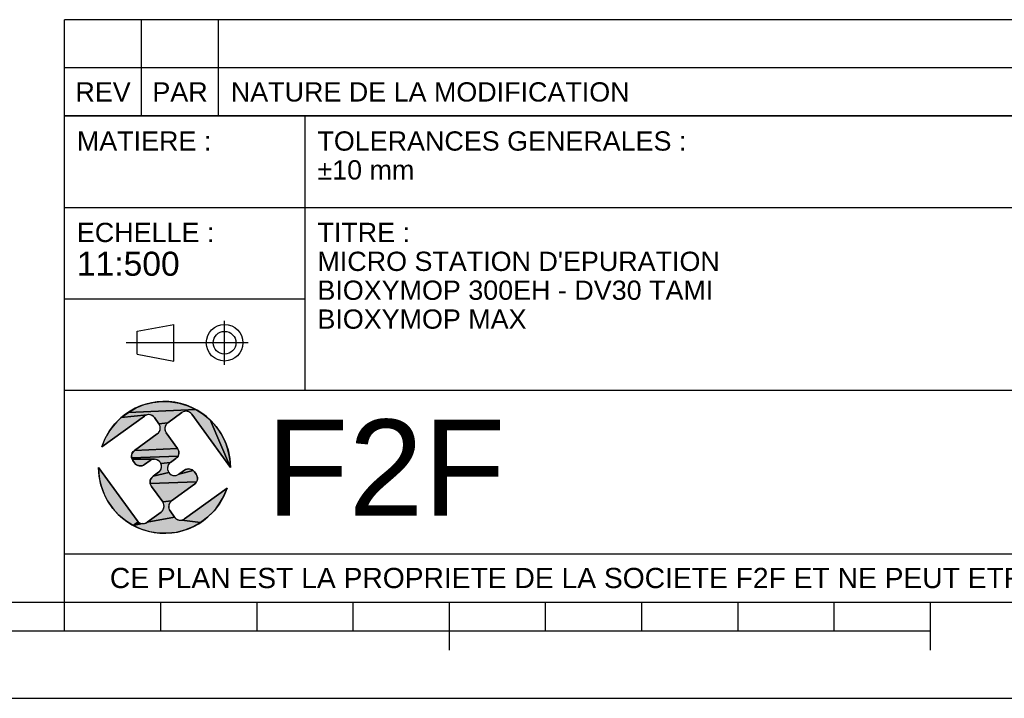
# Model space of a CAD drawing. Header units: millimetres. Extents: x 0 to 420, y 0 to 297.
# Tile 10 of 30: x 215 to 318, y 0 to 71. Entities that reach past the tile are written whole.
import ezdxf

# ---------------------------------------------------------------- set-up
doc = ezdxf.new("R2010")
doc.units = ezdxf.units.MM
doc.header["$LTSCALE"] = 23.1
doc.layers.get('0').update_dxf_attribs({"linetype": 'CONTINUOUS'})
doc.styles.get("Standard").update_dxf_attribs({"font": 'arial.ttf'})

# ---------------------------------------------------------------- blocks, each defined once
blk = doc.blocks.new('MARGEA3_BL0', base_point=(210.000078, 148.5))
at = {"color": 7, "linetype": 'Continuous'}
for p, q in [((10.000078, 10.000001), (410.000078, 10.000001)), ((220.000078, 7.000001), (220.000078, 10.000001)), ((230.000078, 7.000001), (230.000078, 10.000001)), ((240.000078, 7.000001), (240.000078, 10.000001)), ((250.000078, 7.000001), (250.000078, 10.000001)), ((260.000078, 5.000001), (260.000078, 10.000001)), ((270.000078, 7.000001), (270.000078, 10.000001)), ((280.000078, 7.000001), (280.000078, 10.000001)), ((290.000078, 7.000001), (290.000078, 10.000001)), ((300.000078, 7.000001), (300.000078, 10.000001)), ((310.000078, 5.000001), (310.000078, 10.000001)), ((110.000078, 7.000001), (310.000078, 7.000001)), ((0.000078, 0), (420.000078, 0))]:
    blk.add_line(p, q, dxfattribs=at)
blk = doc.blocks.new('ISO_BL2', base_point=(232.75, 36.94))
at = {"color": 2, "linetype": 'Continuous'}
for p, q in [((236.63, 34.66), (236.63, 39.22)), ((227.55, 38.13), (231.35, 38.84)), ((227.55, 35.76), (227.55, 38.13)), ((231.35, 35.04), (231.35, 38.84)), ((239.09, 36.94), (226.41, 36.94)), ((227.55, 35.76), (231.35, 35.04))]:
    blk.add_line(p, q, dxfattribs=at)
for radius in [1.9, 1.18]:
    blk.add_circle((236.63, 36.94), radius, dxfattribs=at)
blk = doc.blocks.new('LOGO-F2F-A3_BL3', base_point=(230.38, 23.99))
at = {"linetype": 'Continuous'}
for points in [[(229.18, 30.73), (230.09, 30.83), (231.01, 30.81), (231.92, 30.66), (232.8, 30.39), (233.64, 30.01), (226.63, 29.71), (227.43, 30.17), (228.28, 30.51)], [(232.34, 29.76), (232.19, 29.68), (230.73, 28.62), (229.81, 28.51), (229.34, 29.16), (229.23, 29.28), (229.09, 29.38), (228.93, 29.44), (228.77, 29.47), (228.6, 29.45), (225.89, 29.16), (226.63, 29.71), (233.64, 30.01), (234.42, 29.52), (235.12, 28.93), (237.23, 23.99), (233.24, 29.51), (233.13, 29.63), (232.99, 29.73), (232.83, 29.79), (232.67, 29.82), (232.5, 29.81)], [(228.29, 29.32), (223.88, 26.13), (224.22, 26.98), (224.68, 27.78), (225.24, 28.51), (225.89, 29.16), (228.6, 29.45), (228.44, 29.41)], [(237.17, 24.9), (237.23, 23.99), (235.12, 28.93), (235.74, 28.25), (236.27, 27.49), (236.68, 26.67), (236.99, 25.81)], [(230.61, 28.51), (230.51, 28.37), (230.45, 28.21), (230.42, 28.05), (230.43, 27.88), (230.48, 27.72), (230.56, 27.57), (231.74, 25.95), (227.26, 25.74), (229.64, 27.46), (229.76, 27.57), (229.86, 27.71), (229.92, 27.87), (229.95, 28.03), (229.94, 28.2), (229.89, 28.36), (229.81, 28.51), (230.73, 28.62)], [(231.82, 25.81), (231.87, 25.65), (231.88, 25.48), (231.85, 25.31), (231.79, 25.16), (226.96, 25), (226.95, 25.17), (226.98, 25.33), (227.04, 25.49), (227.14, 25.63), (227.26, 25.74), (231.74, 25.95)], [(231.69, 25.02), (231.57, 24.91), (231, 24.5), (230.01, 24.38), (229.93, 24.52), (229.82, 24.65), (229.68, 24.74), (229.53, 24.81), (229.36, 24.83), (227.01, 24.84), (226.96, 25), (231.79, 25.16)], [(229.03, 24.77), (228.88, 24.69), (228.32, 24.28), (228.17, 24.2), (228.01, 24.15), (227.84, 24.14), (227.68, 24.17), (227.52, 24.23), (227.38, 24.33), (227.27, 24.45), (227.09, 24.69), (227.01, 24.84), (229.36, 24.83), (229.19, 24.82)], [(223.59, 23.07), (223.53, 23.99), (227.53, 18.46), (227.64, 18.34), (227.13, 17.96), (226.35, 18.45), (225.64, 19.04), (225.02, 19.72), (224.5, 20.48), (224.08, 21.3), (223.78, 22.17)], [(233.49, 23.52), (233.67, 23.28), (233.75, 23.13), (233.8, 22.97), (233.81, 22.8), (233.79, 22.64), (233.72, 22.48), (228.9, 22.33), (228.89, 22.49), (228.91, 22.66), (228.98, 22.82), (229.07, 22.95), (229.2, 23.07), (230.83, 23.45), (230.95, 23.32), (231.08, 23.23), (231.24, 23.16), (231.41, 23.14), (231.57, 23.15), (231.73, 23.2), (231.88, 23.28), (233.38, 23.65)], [(230.88, 24.38), (230.78, 24.24), (230.72, 24.09), (230.69, 23.92), (230.7, 23.76), (230.75, 23.59), (230.83, 23.45), (229.2, 23.07), (229.76, 23.48), (229.89, 23.59), (229.98, 23.73), (230.05, 23.88), (230.07, 24.05), (230.06, 24.22), (230.01, 24.38), (231, 24.5)], [(232.92, 23.83), (233.09, 23.8), (233.24, 23.74), (233.38, 23.65), (231.88, 23.28), (232.45, 23.69), (232.59, 23.77), (232.75, 23.82)], [(233.63, 22.34), (233.5, 22.23), (231.12, 20.51), (230.2, 20.4), (229.03, 22.02), (228.95, 22.16), (228.9, 22.33), (233.72, 22.48)], [(234.87, 18.81), (234.14, 18.26), (232.17, 18.52), (232.33, 18.57), (232.47, 18.65), (236.89, 21.84), (236.54, 20.99), (236.09, 20.19), (235.53, 19.46)], [(231, 20.4), (230.9, 20.26), (230.84, 20.1), (230.82, 19.94), (230.83, 19.77), (230.87, 19.61), (230.96, 19.46), (231.43, 18.82), (228.57, 18.3), (230.03, 19.35), (230.16, 19.46), (230.25, 19.6), (230.32, 19.76), (230.34, 19.92), (230.33, 20.09), (230.28, 20.25), (230.2, 20.4), (231.12, 20.51)], [(232, 18.51), (232.17, 18.52), (234.14, 18.26), (233.34, 17.81), (232.48, 17.47), (231.59, 17.24), (230.67, 17.14), (229.75, 17.16), (228.85, 17.31), (227.96, 17.58), (227.13, 17.96), (228.1, 18.15), (228.27, 18.17), (228.43, 18.21), (228.57, 18.3), (231.43, 18.82), (231.54, 18.69), (231.68, 18.6), (231.83, 18.53)], [(228.1, 18.15), (227.13, 17.96), (227.64, 18.34), (227.78, 18.24), (227.93, 18.18)]]:
    blk.add_hatch(color=2, dxfattribs=at).paths.add_polyline_path(points)
at = {"color": 2, "linetype": 'Continuous'}
for p, q in [((228.28, 30.51), (229.18, 30.73)), ((229.18, 30.73), (230.09, 30.83)), ((230.09, 30.83), (231.01, 30.81)), ((231.01, 30.81), (231.92, 30.66)), ((225.89, 29.16), (226.63, 29.71)), ((226.63, 29.71), (227.43, 30.17)), ((233.64, 30.01), (226.63, 29.71)), ((227.43, 30.17), (228.28, 30.51)), ((231.92, 30.66), (232.8, 30.39)), ((232.34, 29.76), (232.19, 29.68)), ((232.5, 29.81), (232.34, 29.76)), ((232.67, 29.82), (232.5, 29.81)), ((232.83, 29.79), (232.67, 29.82)), ((232.8, 30.39), (233.64, 30.01)), ((232.99, 29.73), (232.83, 29.79)), ((233.13, 29.63), (232.99, 29.73)), ((233.64, 30.01), (234.42, 29.52)), ((225.24, 28.51), (225.89, 29.16)), ((228.6, 29.45), (225.89, 29.16)), ((228.44, 29.41), (228.29, 29.32)), ((228.6, 29.45), (228.44, 29.41)), ((228.77, 29.47), (228.6, 29.45)), ((228.93, 29.44), (228.77, 29.47)), ((229.09, 29.38), (228.93, 29.44)), ((229.23, 29.28), (229.09, 29.38)), ((229.34, 29.16), (229.23, 29.28)), ((233.24, 29.51), (233.13, 29.63)), ((234.42, 29.52), (235.12, 28.93)), ((235.12, 28.93), (237.23, 23.99)), ((235.12, 28.93), (235.74, 28.25)), ((224.22, 26.98), (224.68, 27.78)), ((224.68, 27.78), (225.24, 28.51)), ((229.76, 27.57), (229.86, 27.71)), ((230.73, 28.62), (229.81, 28.51)), ((229.89, 28.36), (229.81, 28.51)), ((229.86, 27.71), (229.92, 27.87)), ((229.94, 28.2), (229.89, 28.36)), ((229.92, 27.87), (229.95, 28.03)), ((229.95, 28.03), (229.94, 28.2)), ((230.45, 28.21), (230.42, 28.05)), ((230.42, 28.05), (230.43, 27.88)), ((230.43, 27.88), (230.48, 27.72)), ((230.51, 28.37), (230.45, 28.21)), ((230.48, 27.72), (230.56, 27.57)), ((230.61, 28.51), (230.51, 28.37)), ((230.73, 28.62), (230.61, 28.51)), ((235.74, 28.25), (236.27, 27.49)), ((223.88, 26.13), (224.22, 26.98)), ((229.64, 27.46), (229.76, 27.57)), ((236.27, 27.49), (236.68, 26.67)), ((236.68, 26.67), (236.99, 25.81)), ((227.04, 25.49), (227.14, 25.63)), ((227.14, 25.63), (227.26, 25.74)), ((231.74, 25.95), (227.26, 25.74)), ((231.74, 25.95), (231.82, 25.81)), ((231.82, 25.81), (231.87, 25.65)), ((231.87, 25.65), (231.88, 25.48)), ((236.99, 25.81), (237.17, 24.9)), ((226.95, 25.17), (226.98, 25.33)), ((226.96, 25), (226.95, 25.17)), ((231.79, 25.16), (226.96, 25)), ((227.01, 24.84), (226.96, 25)), ((226.98, 25.33), (227.04, 25.49)), ((227.09, 24.69), (227.01, 24.84)), ((229.36, 24.83), (227.01, 24.84)), ((229.03, 24.77), (228.88, 24.69)), ((229.19, 24.82), (229.03, 24.77)), ((229.36, 24.83), (229.19, 24.82)), ((229.53, 24.81), (229.36, 24.83)), ((229.68, 24.74), (229.53, 24.81)), ((229.82, 24.65), (229.68, 24.74)), ((229.93, 24.52), (229.82, 24.65)), ((231.69, 25.02), (231.57, 24.91)), ((231.79, 25.16), (231.69, 25.02)), ((231.85, 25.31), (231.79, 25.16)), ((231.88, 25.48), (231.85, 25.31)), ((237.17, 24.9), (237.23, 23.99)), ((223.59, 23.07), (223.53, 23.99)), ((227.38, 24.33), (227.27, 24.45)), ((227.52, 24.23), (227.38, 24.33)), ((227.68, 24.17), (227.52, 24.23)), ((227.84, 24.14), (227.68, 24.17)), ((228.01, 24.15), (227.84, 24.14)), ((228.17, 24.2), (228.01, 24.15)), ((228.32, 24.28), (228.17, 24.2)), ((229.76, 23.48), (229.89, 23.59)), ((229.89, 23.59), (229.98, 23.73)), ((230.01, 24.38), (229.93, 24.52)), ((229.98, 23.73), (230.05, 23.88)), ((231, 24.5), (230.01, 24.38)), ((230.06, 24.22), (230.01, 24.38)), ((230.05, 23.88), (230.07, 24.05)), ((230.07, 24.05), (230.06, 24.22)), ((230.72, 24.09), (230.69, 23.92)), ((230.69, 23.92), (230.7, 23.76)), ((230.7, 23.76), (230.75, 23.59)), ((230.78, 24.24), (230.72, 24.09)), ((230.75, 23.59), (230.83, 23.45)), ((230.88, 24.38), (230.78, 24.24)), ((231, 24.5), (230.88, 24.38)), ((233.38, 23.65), (231.88, 23.28)), ((232.45, 23.69), (232.59, 23.77)), ((232.59, 23.77), (232.75, 23.82)), ((232.75, 23.82), (232.92, 23.83)), ((232.92, 23.83), (233.09, 23.8)), ((233.09, 23.8), (233.24, 23.74)), ((233.24, 23.74), (233.38, 23.65)), ((233.38, 23.65), (233.49, 23.52)), ((223.78, 22.17), (223.59, 23.07)), ((228.89, 22.49), (228.91, 22.66)), ((228.91, 22.66), (228.98, 22.82)), ((228.98, 22.82), (229.07, 22.95)), ((229.07, 22.95), (229.2, 23.07)), ((230.83, 23.45), (229.2, 23.07)), ((230.83, 23.45), (230.95, 23.32)), ((230.95, 23.32), (231.08, 23.23)), ((231.08, 23.23), (231.24, 23.16)), ((231.24, 23.16), (231.41, 23.14)), ((231.41, 23.14), (231.57, 23.15)), ((231.57, 23.15), (231.73, 23.2)), ((231.73, 23.2), (231.88, 23.28)), ((233.67, 23.28), (233.75, 23.13)), ((233.79, 22.64), (233.72, 22.48)), ((233.75, 23.13), (233.8, 22.97)), ((233.81, 22.8), (233.79, 22.64)), ((233.8, 22.97), (233.81, 22.8)), ((224.08, 21.3), (223.78, 22.17)), ((228.9, 22.33), (228.89, 22.49)), ((233.72, 22.48), (228.9, 22.33)), ((228.95, 22.16), (228.9, 22.33)), ((229.03, 22.02), (228.95, 22.16)), ((233.63, 22.34), (233.5, 22.23)), ((233.72, 22.48), (233.63, 22.34)), ((236.89, 21.84), (236.54, 20.99)), ((224.5, 20.48), (224.08, 21.3)), ((225.02, 19.72), (224.5, 20.48)), ((231.12, 20.51), (230.2, 20.4)), ((231.12, 20.51), (231, 20.4)), ((236.54, 20.99), (236.09, 20.19)), ((225.64, 19.04), (225.02, 19.72)), ((230.03, 19.35), (230.16, 19.46)), ((230.16, 19.46), (230.25, 19.6)), ((230.28, 20.25), (230.2, 20.4)), ((230.25, 19.6), (230.32, 19.76)), ((230.33, 20.09), (230.28, 20.25)), ((230.32, 19.76), (230.34, 19.92)), ((230.34, 19.92), (230.33, 20.09)), ((230.84, 20.1), (230.82, 19.94)), ((230.82, 19.94), (230.83, 19.77)), ((230.83, 19.77), (230.87, 19.61)), ((230.9, 20.26), (230.84, 20.1)), ((230.87, 19.61), (230.96, 19.46)), ((231, 20.4), (230.9, 20.26)), ((235.53, 19.46), (234.87, 18.81)), ((236.09, 20.19), (235.53, 19.46)), ((226.35, 18.45), (225.64, 19.04)), ((227.13, 17.96), (226.35, 18.45)), ((227.53, 18.46), (227.64, 18.34)), ((231.43, 18.82), (228.57, 18.3)), ((231.43, 18.82), (231.54, 18.69)), ((231.54, 18.69), (231.68, 18.6)), ((231.68, 18.6), (231.83, 18.53)), ((231.83, 18.53), (232, 18.51)), ((232, 18.51), (232.17, 18.52)), ((232.17, 18.52), (232.33, 18.57)), ((234.14, 18.26), (232.17, 18.52)), ((232.33, 18.57), (232.47, 18.65)), ((234.87, 18.81), (234.14, 18.26)), ((227.64, 18.34), (227.13, 17.96)), ((228.1, 18.15), (227.13, 17.96)), ((227.96, 17.58), (227.13, 17.96)), ((227.64, 18.34), (227.78, 18.24)), ((227.78, 18.24), (227.93, 18.18)), ((227.93, 18.18), (228.1, 18.15)), ((228.85, 17.31), (227.96, 17.58)), ((228.1, 18.15), (228.27, 18.17)), ((228.27, 18.17), (228.43, 18.21)), ((228.43, 18.21), (228.57, 18.3)), ((232.48, 17.47), (231.59, 17.24)), ((233.34, 17.81), (232.48, 17.47)), ((234.14, 18.26), (233.34, 17.81)), ((229.75, 17.16), (228.85, 17.31)), ((230.67, 17.14), (229.75, 17.16)), ((231.59, 17.24), (230.67, 17.14))]:
    blk.add_line(p, q, dxfattribs=at)
at = {"color": 7, "linetype": 'Continuous'}
for p, q in [((223.88, 26.13), (228.29, 29.32)), ((229.34, 29.16), (229.81, 28.51)), ((230.73, 28.62), (232.19, 29.68)), ((233.24, 29.51), (237.23, 23.99)), ((229.64, 27.46), (227.26, 25.74)), ((231.74, 25.95), (230.56, 27.57)), ((227.09, 24.69), (227.27, 24.45)), ((228.32, 24.28), (228.88, 24.69)), ((231, 24.5), (231.57, 24.91)), ((227.53, 18.46), (223.53, 23.99)), ((232.45, 23.69), (231.88, 23.28)), ((229.76, 23.48), (229.2, 23.07)), ((233.67, 23.28), (233.49, 23.52)), ((229.03, 22.02), (230.2, 20.4)), ((231.12, 20.51), (233.5, 22.23)), ((236.89, 21.84), (232.47, 18.65)), ((231.43, 18.82), (230.96, 19.46)), ((230.03, 19.35), (228.57, 18.3))]:
    blk.add_line(p, q, dxfattribs=at)
at = {"color": 2, "linetype": 'Continuous'}
for points in [[(229.18, 30.73), (230.09, 30.83), (231.01, 30.81), (231.92, 30.66), (232.8, 30.39), (233.64, 30.01), (226.63, 29.71), (227.43, 30.17), (228.28, 30.51), (229.18, 30.73)], [(232.34, 29.76), (232.19, 29.68), (230.73, 28.62), (229.81, 28.51), (229.34, 29.16), (229.23, 29.28), (229.09, 29.38), (228.93, 29.44), (228.77, 29.47), (228.6, 29.45), (225.89, 29.16), (226.63, 29.71), (233.64, 30.01), (234.42, 29.52), (235.12, 28.93), (237.23, 23.99), (233.24, 29.51), (233.13, 29.63), (232.99, 29.73), (232.83, 29.79), (232.67, 29.82), (232.5, 29.81), (232.34, 29.76)], [(228.29, 29.32), (223.88, 26.13), (224.22, 26.98), (224.68, 27.78), (225.24, 28.51), (225.89, 29.16), (228.6, 29.45), (228.44, 29.41), (228.29, 29.32)], [(237.17, 24.9), (237.23, 23.99), (235.12, 28.93), (235.74, 28.25), (236.27, 27.49), (236.68, 26.67), (236.99, 25.81), (237.17, 24.9)], [(230.61, 28.51), (230.51, 28.37), (230.45, 28.21), (230.42, 28.05), (230.43, 27.88), (230.48, 27.72), (230.56, 27.57), (231.74, 25.95), (227.26, 25.74), (229.64, 27.46), (229.76, 27.57), (229.86, 27.71), (229.92, 27.87), (229.95, 28.03), (229.94, 28.2), (229.89, 28.36), (229.81, 28.51), (230.73, 28.62), (230.61, 28.51)], [(231.82, 25.81), (231.87, 25.65), (231.88, 25.48), (231.85, 25.31), (231.79, 25.16), (226.96, 25), (226.95, 25.17), (226.98, 25.33), (227.04, 25.49), (227.14, 25.63), (227.26, 25.74), (231.74, 25.95), (231.82, 25.81)], [(231.69, 25.02), (231.57, 24.91), (231, 24.5), (230.01, 24.38), (229.93, 24.52), (229.82, 24.65), (229.68, 24.74), (229.53, 24.81), (229.36, 24.83), (227.01, 24.84), (226.96, 25), (231.79, 25.16), (231.69, 25.02)], [(229.03, 24.77), (228.88, 24.69), (228.32, 24.28), (228.17, 24.2), (228.01, 24.15), (227.84, 24.14), (227.68, 24.17), (227.52, 24.23), (227.38, 24.33), (227.27, 24.45), (227.09, 24.69), (227.01, 24.84), (229.36, 24.83), (229.19, 24.82), (229.03, 24.77)], [(223.59, 23.07), (223.53, 23.99), (227.53, 18.46), (227.64, 18.34), (227.13, 17.96), (226.35, 18.45), (225.64, 19.04), (225.02, 19.72), (224.5, 20.48), (224.08, 21.3), (223.78, 22.17), (223.59, 23.07)], [(233.49, 23.52), (233.67, 23.28), (233.75, 23.13), (233.8, 22.97), (233.81, 22.8), (233.79, 22.64), (233.72, 22.48), (228.9, 22.33), (228.89, 22.49), (228.91, 22.66), (228.98, 22.82), (229.07, 22.95), (229.2, 23.07), (230.83, 23.45), (230.95, 23.32), (231.08, 23.23), (231.24, 23.16), (231.41, 23.14), (231.57, 23.15), (231.73, 23.2), (231.88, 23.28), (233.38, 23.65), (233.49, 23.52)], [(230.88, 24.38), (230.78, 24.24), (230.72, 24.09), (230.69, 23.92), (230.7, 23.76), (230.75, 23.59), (230.83, 23.45), (229.2, 23.07), (229.76, 23.48), (229.89, 23.59), (229.98, 23.73), (230.05, 23.88), (230.07, 24.05), (230.06, 24.22), (230.01, 24.38), (231, 24.5), (230.88, 24.38)], [(232.92, 23.83), (233.09, 23.8), (233.24, 23.74), (233.38, 23.65), (231.88, 23.28), (232.45, 23.69), (232.59, 23.77), (232.75, 23.82), (232.92, 23.83)], [(233.63, 22.34), (233.5, 22.23), (231.12, 20.51), (230.2, 20.4), (229.03, 22.02), (228.95, 22.16), (228.9, 22.33), (233.72, 22.48), (233.63, 22.34)], [(234.87, 18.81), (234.14, 18.26), (232.17, 18.52), (232.33, 18.57), (232.47, 18.65), (236.89, 21.84), (236.54, 20.99), (236.09, 20.19), (235.53, 19.46), (234.87, 18.81)], [(231, 20.4), (230.9, 20.26), (230.84, 20.1), (230.82, 19.94), (230.83, 19.77), (230.87, 19.61), (230.96, 19.46), (231.43, 18.82), (228.57, 18.3), (230.03, 19.35), (230.16, 19.46), (230.25, 19.6), (230.32, 19.76), (230.34, 19.92), (230.33, 20.09), (230.28, 20.25), (230.2, 20.4), (231.12, 20.51), (231, 20.4)], [(232, 18.51), (232.17, 18.52), (234.14, 18.26), (233.34, 17.81), (232.48, 17.47), (231.59, 17.24), (230.67, 17.14), (229.75, 17.16), (228.85, 17.31), (227.96, 17.58), (227.13, 17.96), (228.1, 18.15), (228.27, 18.17), (228.43, 18.21), (228.57, 18.3), (231.43, 18.82), (231.54, 18.69), (231.68, 18.6), (231.83, 18.53), (232, 18.51)], [(228.1, 18.15), (227.13, 17.96), (227.64, 18.34), (227.78, 18.24), (227.93, 18.18), (228.1, 18.15)]]:
    blk.add_lwpolyline(points, dxfattribs=at)
at = {"color": 7, "linetype": 'Continuous'}
for centre, radius, start, end in [((230.38, 23.99), 6.85, 0, 161.7653), ((232.63, 29.07), 0.75, 35.8827, 125.8827), ((228.73, 28.72), 0.75, 35.8827, 125.8827), ((229.2, 28.07), 0.75, 305.8827, 35.8827), ((231.17, 28.01), 0.75, 125.8827, 215.8827), ((227.7, 25.13), 0.75, 125.8827, 215.8827), ((231.13, 25.51), 0.75, 305.8827, 35.8827), ((229.32, 24.08), 0.75, 305.8827, 125.8827), ((230.38, 23.99), 6.85, 180, 341.7653), ((227.88, 24.89), 0.75, 215.8827, 305.8827), ((231.44, 23.89), 0.75, 125.8827, 305.8827), ((232.89, 23.08), 0.75, 35.8827, 125.8827), ((229.64, 22.46), 0.75, 125.8827, 215.8827), ((233.06, 22.84), 0.75, 305.8827, 35.8827), ((231.56, 19.9), 0.75, 125.8827, 215.8827), ((229.59, 19.96), 0.75, 305.8827, 35.8827), ((228.13, 18.9), 0.75, 215.8827, 305.8827), ((232.03, 19.26), 0.75, 215.8827, 305.8827)]:
    blk.add_arc(centre, radius, start, end, dxfattribs=at)
blk = doc.blocks.new('*T5')
at = {"color": 2, "linetype": 'Continuous'}
for p, q in [((0, 0), (0, 50.5)), ((0, 50.5), (190, 50.5)), ((25, 22), (25, 50.5)), ((100, 5), (100, 50.5)), ((160, 5), (160, 50.5)), ((190, 0), (190, 50.5)), ((0, 41), (100, 41)), ((160, 41), (190, 41)), ((0, 31.5), (25, 31.5)), ((160, 31.5), (190, 31.5)), ((0, 22), (190, 22)), ((175, 5), (175, 22)), ((100, 15), (190, 15)), ((0, 5), (190, 5)), ((0, 0), (190, 0))]:
    blk.add_line(p, q, dxfattribs=at)
at = {"color": 5, "linetype": 'Continuous', "line_spacing_factor": 0.9}
for s, insert, char_height, width, attachment_point in [('MATIERE :\\P ', (1.28, 48.9), 2, 27.8662, 1), ('TOLERANCES GENERALES :\\P±10 mm', (26.28, 48.9), 2, 76.5502, 1), ('OBSERVATIONS :\\P \\PMasse : 6087,895 Kg\\PVolume matière : 8,424 m3\\PSurface dévelop. int. et ext. : 291,542 m²', (101.28, 48.9), 2, 100.5056, 1), ('ECHELLE :\\P\\H2.5;11:500', (1.28, 39.4), 2, 28.5204, 1), ("TITRE :\\PMICRO STATION D'EPURATION\\PBIOXYMOP 300EH - DV30 TAMI\\PBIOXYMOP MAX", (26.28, 39.4), 2, 83.4796, 1), ('DATE :\\P07/09/2020', (175, 29.25), 2, 27.9554, 2), ('A3', (182.5, 20.4), 4, 13.6506, 2), ('REFERENCE PRODUIT : BACLA6347/300-30', (130, 19.5), 2, 115.3457, 2), ('LANGUE : FR', (167.5, 19.25), 1.5, 26.2639, 2), ('N°: A2300.20.115', (130, 12.5), 5, 110.3346, 2), ('A', (167.5, 12.5), 5, 9.2937, 2), ('FOLIO:  \\P\\H3.0;1/1', (182.5, 12.81), 1.5, 16.0372, 2), ('CE PLAN EST LA PROPRIETE DE LA SOCIETE F2F ET NE PEUT ETRE REPRODUIT OU COMMUNIQUE SANS SON AUTORISATION', (95, 3.55), 2.1, 360.4506, 2)]:
    blk.add_mtext(s, dxfattribs=dict(at, insert=insert, char_height=char_height, width=width, attachment_point=attachment_point))
blk = doc.blocks.new('*T6')
at = {"color": 2, "linetype": 'Continuous'}
for p, q in [((190, 10), (0, 10)), ((0, 0), (0, 10)), ((8, 0), (8, 10)), ((16, 0), (16, 10)), ((174, 0), (174, 10)), ((190, 0), (190, 10)), ((190, 5), (0, 5)), ((190, 0), (0, 0))]:
    blk.add_line(p, q, dxfattribs=at)
at = {"color": 5, "linetype": 'Continuous', "char_height": 2, "line_spacing_factor": 0.9}
for s, insert, width, attachment_point in [('REV', (4, 3.5), 11.4647, 2), ('PAR', (12, 3.5), 11.4647, 2), ('NATURE DE LA MODIFICATION', (17.28, 3.5), 82.7212, 1), ('DATE', (182, 3.5), 14.8699, 2)]:
    blk.add_mtext(s, dxfattribs=dict(at, insert=insert, width=width, attachment_point=attachment_point))

msp = doc.modelspace()

# ---------------------------------------------------------------- linework, layer by layer
at = {"color": 7, "linetype": 'Continuous'}
msp.add_line((0, 0), (420, 0), dxfattribs=at)

# ---------------------------------------------------------------- block references
msp.add_blockref('MARGEA3_BL0', (210, 148.5), dxfattribs=at)
for name, p in [('*T6', (220, 60.5)), ('*T5', (220, 10))]:
    msp.add_blockref(name, p)
at = {"color": 2, "linetype": 'Continuous'}
for name, p in [('ISO_BL2', (232.75, 36.94)), ('LOGO-F2F-A3_BL3', (230.38, 23.99))]:
    msp.add_blockref(name, p, dxfattribs=at)

# ---------------------------------------------------------------- texts
at = {"color": 5, "linetype": 'Continuous', "insert": (240.98, 28.96), "char_height": 10, "width": 24.7955, "attachment_point": 1, "line_spacing_factor": 0.9}
msp.add_mtext('F2F', dxfattribs=at)

doc.saveas('drawing.dxf')
